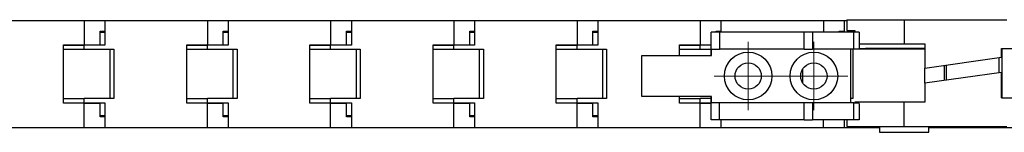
# Model space of a CAD drawing. Header units: millimetres. Extents: x 10 to 410, y 10 to 314.
# Tile 3 of 7: x 146 to 265, y 212 to 226. Entities that reach past the tile are written whole.
import ezdxf

# ---------------------------------------------------------------- set-up
doc = ezdxf.new("R2010")
doc.units = ezdxf.units.MM
doc.header["$LTSCALE"] = 1.5

# ---------------------------------------------------------------- blocks, each defined once
blk = doc.blocks.new('SW_CENTERMARKSYMBOL_4')
at = {"color": 0, "linetype": 'Continuous', "lineweight": 18}
for p, q in [((0, 2.54), (0, 4.14)), ((0, 0), (0, 2.54)), ((-2.54, 0), (-4.14, 0)), ((0, 0), (-2.54, 0)), ((0, 0), (0, -2.54)), ((0, 0), (2.54, 0)), ((2.54, 0), (4.14, 0)), ((0, -2.54), (0, -4.14))]:
    blk.add_line(p, q, dxfattribs=at)
blk = doc.blocks.new('SW_CENTERMARKSYMBOL_5')
at = {"color": 0, "linetype": 'Continuous', "lineweight": 18}
for p, q in [((0, 2.54), (0, 4.14)), ((0, 0), (0, 2.54)), ((-2.54, 0), (-4.14, 0)), ((0, 0), (-2.54, 0)), ((0, 0), (0, -2.54)), ((0, 0), (2.54, 0)), ((2.54, 0), (4.14, 0)), ((0, -2.54), (0, -4.14))]:
    blk.add_line(p, q, dxfattribs=at)

msp = doc.modelspace()

# ---------------------------------------------------------------- linework, layer by layer
for p, q in [((140.929, 225.572), (153.405, 225.572)), ((153.405, 225.572), (153.405, 222.622)), ((153.405, 225.572), (155.929, 225.572)), ((155.929, 225.572), (155.929, 222.572)), ((155.929, 225.572), (168.405, 225.572)), ((168.405, 225.572), (168.405, 222.622)), ((168.405, 225.572), (170.929, 225.572)), ((170.929, 225.572), (170.929, 222.572)), ((170.929, 225.572), (183.405, 225.572)), ((183.405, 225.572), (183.405, 222.622)), ((183.405, 225.572), (185.929, 225.572)), ((185.929, 225.572), (185.929, 222.572)), ((185.929, 225.572), (198.405, 225.572)), ((198.405, 225.572), (198.405, 222.622)), ((198.405, 225.572), (200.929, 225.572)), ((200.929, 225.572), (200.929, 222.572)), ((200.929, 225.572), (213.405, 225.572)), ((213.405, 225.572), (213.405, 222.622)), ((213.405, 225.572), (215.929, 225.572)), ((215.929, 225.572), (215.929, 222.572)), ((215.929, 225.572), (228.405, 225.572)), ((228.405, 225.572), (228.405, 222.622)), ((228.405, 225.572), (230.929, 225.572)), ((230.929, 225.572), (230.929, 224.172)), ((230.929, 225.572), (243.405, 225.572)), ((243.405, 225.572), (245.929, 225.572)), ((243.405, 225.572), (243.405, 224.172)), ((245.929, 225.572), (245.929, 224.172)), ((245.929, 225.572), (246.243, 225.572)), ((246.243, 225.672), (246.243, 224.372)), ((246.243, 225.672), (253.243, 225.672)), ((253.243, 225.672), (253.243, 222.722)), ((253.243, 225.672), (265.72, 225.672)), ((155.335, 224.272), (155.929, 224.272)), ((155.335, 222.622), (155.335, 224.272)), ((170.335, 224.272), (170.929, 224.272)), ((170.335, 222.622), (170.335, 224.272)), ((185.335, 224.272), (185.929, 224.272)), ((185.335, 222.622), (185.335, 224.272)), ((200.335, 224.272), (200.929, 224.272)), ((200.335, 222.622), (200.335, 224.272)), ((215.335, 224.272), (215.929, 224.272)), ((215.335, 222.622), (215.335, 224.272)), ((230.335, 224.272), (230.929, 224.272)), ((230.335, 224.172), (230.335, 224.272)), ((245.335, 224.272), (245.929, 224.272)), ((245.335, 224.172), (245.335, 224.272)), ((246.243, 224.372), (247.24, 224.372)), ((247.24, 224.372), (247.24, 224.172)), ((155.335, 224.172), (155.929, 224.172)), ((170.335, 224.172), (170.929, 224.172)), ((185.335, 224.172), (185.929, 224.172)), ((200.335, 224.172), (200.929, 224.172)), ((215.335, 224.172), (215.929, 224.172)), ((229.743, 221.322), (229.743, 224.172)), ((230.743, 224.172), (229.743, 224.172)), ((230.743, 224.172), (230.743, 222.072)), ((241.07, 224.172), (230.743, 224.172)), ((241.07, 222.072), (241.07, 224.172)), ((242.07, 224.172), (241.07, 224.172)), ((242.07, 224.172), (242.07, 222.072)), ((247.12, 224.172), (242.07, 224.172)), ((247.12, 222.072), (247.12, 224.172)), ((247.765, 224.172), (247.12, 224.172)), ((247.765, 224.172), (247.765, 222.172)), ((150.882, 222.622), (153.405, 222.622)), ((150.882, 215.522), (150.882, 222.622)), ((150.882, 222.572), (153.405, 222.572)), ((150.882, 222.072), (153.405, 222.072)), ((153.405, 222.622), (155.335, 222.622)), ((153.405, 222.072), (153.405, 222.572)), ((155.929, 222.572), (153.405, 222.572)), ((153.405, 222.072), (157.005, 222.072)), ((156.505, 222.072), (156.505, 216.072)), ((157.005, 222.072), (157.005, 216.072)), ((165.882, 222.622), (168.405, 222.622)), ((165.882, 215.522), (165.882, 222.622)), ((165.882, 222.572), (168.405, 222.572)), ((165.882, 222.072), (168.405, 222.072)), ((168.405, 222.622), (170.335, 222.622)), ((168.405, 222.072), (168.405, 222.572)), ((170.929, 222.572), (168.405, 222.572)), ((168.405, 222.072), (172.005, 222.072)), ((171.505, 222.072), (171.505, 216.072)), ((172.005, 222.072), (172.005, 216.072)), ((180.882, 222.622), (183.405, 222.622)), ((180.882, 215.522), (180.882, 222.622)), ((180.882, 222.572), (183.405, 222.572)), ((180.882, 222.072), (183.405, 222.072)), ((183.405, 222.622), (185.335, 222.622)), ((183.405, 222.072), (183.405, 222.572)), ((185.929, 222.572), (183.405, 222.572)), ((183.405, 222.072), (187.005, 222.072)), ((186.505, 222.072), (186.505, 216.072)), ((187.005, 222.072), (187.005, 216.072)), ((195.882, 222.622), (198.405, 222.622)), ((195.882, 215.522), (195.882, 222.622)), ((195.882, 222.572), (198.405, 222.572)), ((195.882, 222.072), (198.405, 222.072)), ((198.405, 222.622), (200.335, 222.622)), ((198.405, 222.072), (198.405, 222.572)), ((200.929, 222.572), (198.405, 222.572)), ((198.405, 222.072), (202.005, 222.072)), ((201.505, 222.072), (201.505, 216.072)), ((202.005, 222.072), (202.005, 216.072)), ((210.882, 222.622), (213.405, 222.622)), ((210.882, 215.522), (210.882, 222.622)), ((210.882, 222.572), (213.405, 222.572)), ((210.882, 222.072), (213.405, 222.072)), ((213.405, 222.622), (215.335, 222.622)), ((213.405, 222.072), (213.405, 222.572)), ((215.929, 222.572), (213.405, 222.572)), ((213.405, 222.072), (217.005, 222.072)), ((216.505, 222.072), (216.505, 216.072)), ((217.005, 222.072), (217.005, 216.072)), ((225.882, 222.622), (228.405, 222.622)), ((225.882, 221.322), (225.882, 222.622)), ((225.882, 222.572), (228.405, 222.572)), ((225.882, 222.072), (228.405, 222.072)), ((228.405, 222.622), (229.743, 222.622)), ((228.405, 222.072), (228.405, 222.572)), ((229.743, 222.572), (228.405, 222.572)), ((228.405, 222.072), (229.743, 222.072)), ((229.798, 221.322), (229.798, 222.072)), ((229.798, 222.072), (230.743, 222.072)), ((241.07, 222.072), (230.743, 222.072)), ((241.07, 222.072), (242.07, 222.072)), ((247.12, 222.072), (242.07, 222.072)), ((246.743, 215.572), (246.743, 222.072)), ((247.005, 222.072), (247.005, 216.072)), ((248.519, 222.072), (247.12, 222.072)), ((247.765, 222.722), (253.243, 222.722)), ((247.765, 222.172), (248.519, 222.172)), ((248.519, 222.172), (248.519, 222.072)), ((255.767, 222.172), (248.519, 222.172)), ((255.767, 222.072), (248.519, 222.072)), ((253.243, 222.722), (255.767, 222.722)), ((255.767, 222.722), (255.767, 219.79)), ((265.103, 222.172), (268.243, 222.172)), ((265.103, 221.102), (265.103, 222.172)), ((265.143, 222.172), (265.143, 216.172)), ((221.293, 216.322), (221.293, 221.322)), ((221.293, 221.322), (229.798, 221.322)), ((255.767, 219.79), (265.103, 221.102)), ((264.819, 219.222), (264.819, 221.062)), ((240.882, 217.981), (240.882, 219.663)), ((255.767, 217.95), (255.767, 219.79)), ((258.137, 218.283), (258.137, 220.123)), ((258.361, 220.155), (258.361, 218.315)), ((265.103, 219.262), (255.767, 217.95)), ((265.103, 216.172), (265.103, 219.262)), ((255.767, 217.95), (255.767, 215.622)), ((150.882, 216.072), (153.405, 216.072)), ((157.005, 216.072), (153.405, 216.072)), ((153.405, 215.572), (153.405, 216.072)), ((165.882, 216.072), (168.405, 216.072)), ((172.005, 216.072), (168.405, 216.072)), ((168.405, 215.572), (168.405, 216.072)), ((180.882, 216.072), (183.405, 216.072)), ((187.005, 216.072), (183.405, 216.072)), ((183.405, 215.572), (183.405, 216.072)), ((195.882, 216.072), (198.405, 216.072)), ((202.005, 216.072), (198.405, 216.072)), ((198.405, 215.572), (198.405, 216.072)), ((210.882, 216.072), (213.405, 216.072)), ((217.005, 216.072), (213.405, 216.072)), ((213.405, 215.572), (213.405, 216.072)), ((229.798, 216.322), (221.293, 216.322)), ((225.882, 215.522), (225.882, 216.322)), ((225.882, 216.072), (228.405, 216.072)), ((229.743, 216.072), (228.405, 216.072)), ((228.405, 215.572), (228.405, 216.072)), ((229.743, 213.472), (229.743, 216.322)), ((229.798, 215.572), (229.798, 216.322)), ((247.005, 216.072), (246.743, 216.072)), ((265.103, 216.172), (268.243, 216.172)), ((150.882, 215.572), (153.405, 215.572)), ((153.405, 215.522), (150.882, 215.522)), ((153.405, 215.572), (155.929, 215.572)), ((153.405, 212.572), (153.405, 215.522)), ((153.405, 215.522), (155.335, 215.522)), ((155.335, 213.872), (155.335, 215.522)), ((155.929, 215.572), (155.929, 212.572)), ((165.882, 215.572), (168.405, 215.572)), ((168.405, 215.522), (165.882, 215.522)), ((168.405, 215.572), (170.929, 215.572)), ((168.405, 212.572), (168.405, 215.522)), ((168.405, 215.522), (170.335, 215.522)), ((170.335, 213.872), (170.335, 215.522)), ((170.929, 215.572), (170.929, 212.572)), ((180.882, 215.572), (183.405, 215.572)), ((183.405, 215.522), (180.882, 215.522)), ((183.405, 215.572), (185.929, 215.572)), ((183.405, 212.572), (183.405, 215.522)), ((183.405, 215.522), (185.335, 215.522)), ((185.335, 213.872), (185.335, 215.522)), ((185.929, 215.572), (185.929, 212.572)), ((195.882, 215.572), (198.405, 215.572)), ((198.405, 215.522), (195.882, 215.522)), ((198.405, 215.572), (200.929, 215.572)), ((198.405, 212.572), (198.405, 215.522)), ((198.405, 215.522), (200.335, 215.522)), ((200.335, 213.872), (200.335, 215.522)), ((200.929, 215.572), (200.929, 212.572)), ((210.882, 215.572), (213.405, 215.572)), ((213.405, 215.522), (210.882, 215.522)), ((213.405, 215.572), (215.929, 215.572)), ((213.405, 212.572), (213.405, 215.522)), ((213.405, 215.522), (215.335, 215.522)), ((215.335, 213.872), (215.335, 215.522)), ((215.929, 215.572), (215.929, 212.572)), ((225.882, 215.572), (228.405, 215.572)), ((228.405, 215.522), (225.882, 215.522)), ((228.405, 215.572), (229.743, 215.572)), ((228.405, 212.572), (228.405, 215.522)), ((228.405, 215.522), (229.743, 215.522)), ((230.743, 215.572), (229.798, 215.572)), ((230.743, 213.472), (230.743, 215.572)), ((241.07, 215.572), (230.743, 215.572)), ((241.07, 213.472), (241.07, 215.572)), ((242.07, 215.572), (241.07, 215.572)), ((242.07, 215.572), (242.07, 213.472)), ((247.12, 215.572), (242.07, 215.572)), ((247.12, 213.472), (247.12, 215.572)), ((247.12, 215.572), (247.765, 215.572)), ((247.24, 215.622), (247.24, 215.572)), ((253.243, 215.622), (247.24, 215.622)), ((247.765, 215.472), (247.765, 213.472)), ((253.243, 212.672), (253.243, 215.622)), ((255.767, 215.622), (253.243, 215.622)), ((155.929, 213.972), (155.335, 213.972)), ((155.929, 213.872), (155.335, 213.872)), ((170.929, 213.972), (170.335, 213.972)), ((170.929, 213.872), (170.335, 213.872)), ((185.929, 213.972), (185.335, 213.972)), ((185.929, 213.872), (185.335, 213.872)), ((200.929, 213.972), (200.335, 213.972)), ((200.929, 213.872), (200.335, 213.872)), ((215.929, 213.972), (215.335, 213.972)), ((215.929, 213.872), (215.335, 213.872)), ((230.743, 213.472), (229.743, 213.472)), ((241.07, 213.472), (230.743, 213.472)), ((230.929, 213.472), (230.929, 212.572)), ((241.07, 213.472), (242.07, 213.472)), ((247.12, 213.472), (242.07, 213.472)), ((243.405, 212.572), (243.405, 213.472)), ((245.929, 213.472), (245.929, 212.572)), ((246.243, 213.472), (246.243, 212.672)), ((247.765, 213.472), (247.12, 213.472)), ((140.929, 212.572), (153.405, 212.572)), ((153.405, 212.572), (155.929, 212.572)), ((155.929, 212.572), (168.405, 212.572)), ((168.405, 212.572), (170.929, 212.572)), ((170.929, 212.572), (183.405, 212.572)), ((183.405, 212.572), (185.929, 212.572)), ((185.929, 212.572), (198.405, 212.572)), ((198.405, 212.572), (200.929, 212.572)), ((200.929, 212.572), (213.405, 212.572)), ((213.405, 212.572), (215.929, 212.572)), ((215.929, 212.572), (228.405, 212.572)), ((228.405, 212.572), (230.929, 212.572)), ((230.929, 212.572), (243.405, 212.572)), ((243.405, 212.572), (245.929, 212.572)), ((245.929, 212.572), (250.243, 212.572)), ((246.243, 212.672), (253.243, 212.672)), ((250.243, 212.672), (250.243, 211.972)), ((253.243, 212.672), (265.72, 212.672)), ((256.243, 211.972), (256.243, 212.672)), ((256.243, 212.572), (258.405, 212.572)), ((258.405, 212.572), (258.405, 212.672)), ((258.405, 212.572), (260.929, 212.572)), ((260.929, 212.672), (260.929, 212.572)), ((260.929, 212.572), (273.405, 212.572)), ((250.243, 211.972), (256.243, 211.972))]:
    msp.add_line(p, q)
for centre, radius in [((234.243, 218.822), 2.9), ((242.243, 218.822), 2.9), ((234.243, 218.822), 1.6), ((242.243, 218.822), 1.6)]:
    msp.add_circle(centre, radius)

# ---------------------------------------------------------------- block references
at = {"color": 7, "linetype": 'Continuous', "lineweight": 0}
for name, p in [('SW_CENTERMARKSYMBOL_4', (234.243, 218.822)), ('SW_CENTERMARKSYMBOL_5', (242.243, 218.822))]:
    msp.add_blockref(name, p, dxfattribs=at)

doc.saveas('drawing.dxf')
